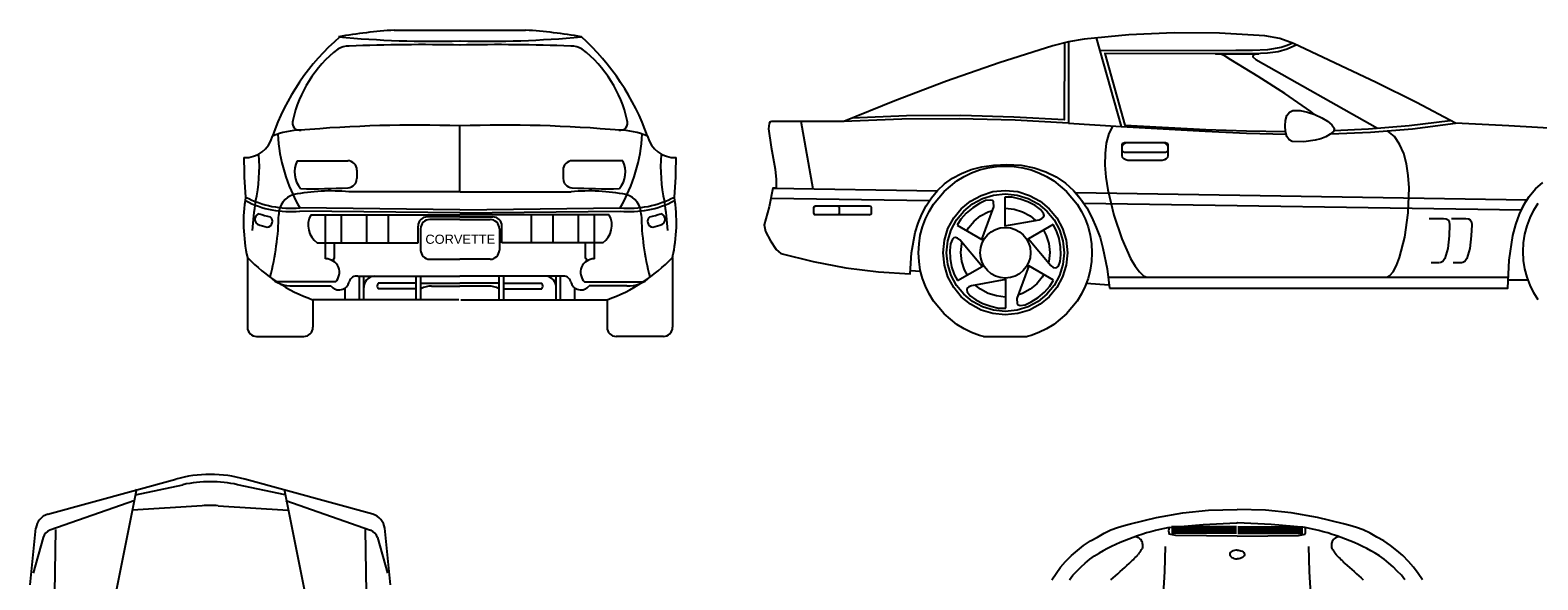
# Model space of a CAD drawing. Extents: x 149 to 250, y -977 to -912.
# Tile 83 of 156: x 211.91 to 218.57, y -957.17 to -954.74. Entities that reach past the tile are written whole.
import ezdxf

# ---------------------------------------------------------------- set-up
doc = ezdxf.new("R2010")
doc.units = 0
doc.header["$MEASUREMENT"] = 0
doc.layers.get('0').update_dxf_attribs({"linetype": 'CONTINUOUS'})

msp = doc.modelspace()

# ---------------------------------------------------------------- linework, layer by layer
for p, q in [((213.51833, -954.74406), (214.09848, -954.74406)), ((216.49596, -954.79575), (216.49659, -955.15503)), ((213.8084, -955.45818), (213.8084, -955.16684)), ((213.08895, -955.32121), (213.31266, -955.32121)), ((214.52785, -955.32121), (214.30414, -955.32121)), ((213.35323, -955.36233), (213.35272, -955.40006)), ((214.26358, -955.36233), (214.26409, -955.40006)), ((213.8084, -955.45818), (213.31748, -955.45818)), ((213.8094, -955.45818), (214.29933, -955.45818)), ((215.19176, -955.44142), (215.91739, -955.45357)), ((213.80798, -955.53736), (213.10079, -955.52945)), ((213.80798, -955.55112), (213.10079, -955.54321)), ((213.80883, -955.53736), (214.51602, -955.52945)), ((213.80883, -955.55112), (214.51602, -955.54321)), ((215.18283, -955.48683), (215.88313, -955.49656)), ((213.14878, -955.56), (213.8084, -955.56)), ((213.21397, -955.68344), (213.21397, -955.56)), ((213.2843, -955.68344), (213.2843, -955.56)), ((213.39753, -955.68344), (213.39753, -955.56)), ((213.49188, -955.68344), (213.49188, -955.56)), ((213.62307, -955.68344), (213.62307, -955.60945)), ((213.8084, -955.56888), (213.66364, -955.56888)), ((213.8084, -955.58045), (213.67503, -955.58045)), ((214.46803, -955.56), (213.8084, -955.56)), ((213.8084, -955.56888), (213.95317, -955.56888)), ((213.8084, -955.58045), (213.94177, -955.58045)), ((213.99374, -955.68344), (213.99374, -955.60945)), ((214.12492, -955.68344), (214.12492, -955.56)), ((214.21928, -955.68344), (214.21928, -955.56)), ((214.3325, -955.68344), (214.3325, -955.56)), ((214.40284, -955.68344), (214.40284, -955.56)), ((213.17794, -955.68344), (213.62307, -955.68344)), ((213.21488, -955.75436), (213.21488, -955.68532)), ((213.25432, -955.75249), (213.25432, -955.68344)), ((213.63446, -955.62102), (213.63446, -955.71529)), ((213.98234, -955.62102), (213.98234, -955.71529)), ((214.43886, -955.68344), (213.99374, -955.68344)), ((214.36249, -955.75249), (214.36249, -955.68344)), ((214.40192, -955.75436), (214.40192, -955.68532)), ((212.86948, -955.74834), (212.86948, -956.0564)), ((214.74733, -955.74834), (214.74733, -956.0564)), ((213.67503, -955.75586), (213.8084, -955.75586)), ((213.94177, -955.75586), (213.8084, -955.75586)), ((213.25791, -955.85638), (212.9974, -955.85638)), ((213.0708, -955.87321), (213.23726, -955.87321)), ((213.30165, -955.93491), (213.30165, -955.88231)), ((213.35736, -955.83121), (213.8084, -955.83121)), ((213.36439, -955.93491), (213.36439, -955.83121)), ((213.38364, -955.93491), (213.38364, -955.83121)), ((213.61436, -955.86239), (213.44726, -955.86239)), ((213.61436, -955.93491), (213.61436, -955.83121)), ((213.63584, -955.93491), (213.63584, -955.83121)), ((213.63584, -955.86239), (213.8084, -955.86239)), ((213.68229, -955.87455), (213.8084, -955.87455)), ((214.25944, -955.83121), (213.8084, -955.83121)), ((213.98096, -955.86239), (213.8084, -955.86239)), ((213.93452, -955.87455), (213.8084, -955.87455)), ((213.98096, -955.93491), (213.98096, -955.83121)), ((214.00245, -955.93491), (214.00245, -955.83121)), ((214.00245, -955.86239), (214.16955, -955.86239)), ((214.23317, -955.93491), (214.23317, -955.83121)), ((214.25242, -955.93491), (214.25242, -955.83121)), ((214.31516, -955.93491), (214.31516, -955.88231)), ((214.3589, -955.85638), (214.61941, -955.85638)), ((214.54601, -955.87321), (214.37954, -955.87321)), ((213.15888, -955.93491), (213.15888, -956.0564)), ((213.80396, -955.93491), (213.15888, -955.93491)), ((213.61436, -955.88625), (213.44726, -955.88625)), ((213.81285, -955.93491), (214.45792, -955.93491)), ((214.00245, -955.88625), (214.16955, -955.88625)), ((214.45792, -955.93491), (214.45792, -956.0564)), ((212.91005, -956.09697), (213.11831, -956.09697)), ((214.70676, -956.09697), (214.49849, -956.09697)), ((216.12034, -956.09697), (216.31439, -956.09697)), ((217.23836, -956.93879), (216.9514, -956.93879)), ((217.23836, -956.94334), (216.9514, -956.94334)), ((217.23836, -956.95018), (216.9514, -956.95018)), ((217.24433, -956.93879), (217.53129, -956.93879)), ((217.24433, -956.94334), (217.53129, -956.94334)), ((217.24433, -956.95018), (217.53129, -956.95018)), ((217.23836, -956.95702), (216.9514, -956.95702)), ((217.23836, -956.96613), (216.9514, -956.96613)), ((217.24433, -956.95702), (217.53129, -956.95702)), ((217.24433, -956.96613), (217.53129, -956.96613)), ((216.92137, -957.13506), (216.9252, -957.02557)), ((217.56132, -957.13506), (217.55748, -957.02557)), ((216.91622, -957.23418), (216.92137, -957.13506)), ((217.56646, -957.23418), (217.56132, -957.13506))]:
    msp.add_line(p, q)
at = {"linetype": 'Continuous'}
for p, q in [((215.37143, -955.52774), (215.37397, -955.52198)), ((215.37143, -955.52966), (215.37397, -955.52264)), ((215.37143, -955.55331), (215.37143, -955.52774)), ((215.37143, -955.55077), (215.37143, -955.52966)), ((215.37397, -955.55778), (215.37143, -955.55077)), ((215.37397, -955.52264), (215.38101, -955.52007)), ((215.37397, -955.52198), (215.3791, -955.52007)), ((215.38101, -955.52007), (215.61628, -955.52007)), ((215.47436, -955.52007), (215.48137, -955.52264)), ((215.48137, -955.52264), (215.48394, -955.52966)), ((215.48394, -955.55077), (215.48137, -955.55778)), ((215.48394, -955.52966), (215.48394, -955.55077)), ((215.61628, -955.52007), (215.62267, -955.52198)), ((215.62267, -955.52198), (215.62458, -955.52774)), ((215.62458, -955.52774), (215.62458, -955.55331)), ((215.37397, -955.55844), (215.37143, -955.55331)), ((215.38101, -955.56035), (215.37397, -955.55778)), ((215.3791, -955.56098), (215.37397, -955.55844)), ((215.61786, -955.56035), (215.38101, -955.56035)), ((215.48137, -955.55778), (215.47436, -955.56035)), ((215.62267, -955.55844), (215.61628, -955.56098)), ((215.62458, -955.55331), (215.62267, -955.55844)), ((216.88565, -956.89636), (217.00231, -956.87603)), ((217.00231, -956.87603), (217.11525, -956.86488)), ((217.11525, -956.86488), (217.24134, -956.86087)), ((217.36743, -956.86488), (217.24134, -956.86087)), ((217.48037, -956.87603), (217.36743, -956.86488)), ((217.59704, -956.89636), (217.48037, -956.87603)), ((216.6838, -956.95196), (216.71346, -956.94081)), ((216.71346, -956.94081), (216.74312, -956.93155)), ((216.74312, -956.93155), (216.77088, -956.92419)), ((216.77088, -956.92419), (216.88565, -956.89636)), ((216.94117, -956.94081), (217.09121, -956.92784)), ((217.09121, -956.92784), (217.2392, -956.92048)), ((217.2392, -956.92048), (217.24134, -956.92053)), ((217.24348, -956.92048), (217.24134, -956.92053)), ((217.39148, -956.92784), (217.24348, -956.92048)), ((217.54151, -956.94081), (217.39148, -956.92784)), ((217.7118, -956.92419), (217.59704, -956.89636)), ((217.73957, -956.93155), (217.7118, -956.92419)), ((217.76922, -956.94081), (217.73957, -956.93155)), ((217.79888, -956.95196), (217.76922, -956.94081)), ((216.5635, -957.02045), (216.59308, -957.00005)), ((216.59308, -957.00005), (216.62456, -956.98344)), ((216.62456, -956.98344), (216.65422, -956.96675)), ((216.65422, -956.96675), (216.6838, -956.95196)), ((216.97083, -956.976), (216.94117, -956.97046)), ((217.24134, -956.9794), (216.97083, -956.976)), ((217.24134, -956.9794), (217.51185, -956.976)), ((217.51185, -956.976), (217.54151, -956.97046)), ((217.82847, -956.96675), (217.79888, -956.95196)), ((217.85812, -956.98344), (217.82847, -956.96675)), ((217.8896, -957.00005), (217.85812, -956.98344)), ((217.91919, -957.02045), (217.8896, -957.00005)), ((216.48385, -957.09077), (216.50979, -957.0649)), ((216.50979, -957.0649), (216.53573, -957.04268)), ((216.53573, -957.04268), (216.5635, -957.02045)), ((216.57086, -957.0982), (216.59126, -957.08152)), ((216.59126, -957.08152), (216.61159, -957.06672)), ((216.61159, -957.06672), (216.63199, -957.05375)), ((217.87109, -957.06672), (217.85069, -957.05375)), ((217.89142, -957.08152), (217.87109, -957.06672)), ((217.91183, -957.0982), (217.89142, -957.08152)), ((217.94695, -957.04268), (217.91919, -957.02045)), ((217.97289, -957.0649), (217.94695, -957.04268)), ((217.99883, -957.09077), (217.97289, -957.0649)), ((216.42279, -957.17224), (216.4413, -957.14447)), ((216.4413, -957.14447), (216.46163, -957.11671)), ((216.46163, -957.11671), (216.48385, -957.09077)), ((216.51533, -957.15191), (216.53384, -957.1334)), ((216.53384, -957.1334), (216.55235, -957.11489)), ((216.55235, -957.11489), (216.57086, -957.0982)), ((217.93034, -957.11489), (217.91183, -957.0982)), ((217.94884, -957.1334), (217.93034, -957.11489)), ((217.96735, -957.15191), (217.94884, -957.1334)), ((218.02106, -957.11671), (217.99883, -957.09077)), ((218.04139, -957.14447), (218.02106, -957.11671)), ((218.05989, -957.17224), (218.04139, -957.14447)), ((216.50054, -957.17224), (216.51533, -957.15191)), ((217.98214, -957.17224), (217.96735, -957.15191))]:
    msp.add_line(p, q, dxfattribs=at)
at = {"linetype": 'ByBlock'}
for p, q in [((211.98765, -956.88229), (212.55279, -956.72727)), ((213.42305, -956.88229), (212.85791, -956.72727)), ((212.37966, -956.77203), (212.11018, -958.10858)), ((212.37518, -956.7967), (212.58451, -956.75184)), ((213.03552, -956.7967), (212.82619, -956.75184)), ((213.03104, -956.77203), (213.30052, -958.10858)), ((212.37193, -956.82243), (211.99724, -956.95299)), ((212.66988, -956.84498), (212.36172, -956.86397)), ((212.74083, -956.84498), (213.04898, -956.86397)), ((213.03878, -956.82243), (213.41347, -956.95299)), ((211.90958, -957.19435), (211.935, -956.94451)), ((212.021, -956.95058), (212.00155, -958.19134)), ((213.38971, -956.95058), (213.40915, -958.19134)), ((213.50113, -957.19435), (213.4757, -956.94451)), ((211.96673, -956.98554), (211.92306, -957.14317)), ((213.44397, -956.98554), (213.48764, -957.14317))]:
    msp.add_line(p, q, dxfattribs=at)
at = {"linetype": 'Continuous'}
for points in [[(218.66958, -955.18059), (218.44198, -955.16718), (218.20672, -955.15566), (218.0341, -955.0636), (217.85508, -954.97474), (217.49007, -954.8034), (217.42999, -954.78103), (217.36349, -954.76888), (217.16403, -954.75673), (216.96328, -954.75547), (216.76255, -954.7644), (216.56628, -954.7836), (216.49596, -954.7951), (216.42692, -954.81364), (216.19037, -954.88844), (215.9583, -954.969), (215.72942, -955.05593), (215.50374, -955.14736), (215.18474, -955.14736), (215.17835, -955.14927), (215.1745, -955.15631), (215.17196, -955.18059), (215.18283, -955.26115), (215.20009, -955.35769), (215.2052, -955.40308), (215.20583, -955.44208), (215.1905, -955.44208), (215.17387, -955.52518), (215.15151, -955.60446), (215.15853, -955.63321), (215.18026, -955.67478), (215.20583, -955.71249), (215.22565, -955.73103), (215.36886, -955.76621), (215.51335, -955.79368), (215.65719, -955.81222), (215.7972, -955.82055), (215.80231, -955.72721), (215.81894, -955.63835), (215.83172, -955.59678), (215.84833, -955.5565), (215.86815, -955.51944), (215.89117, -955.48427), (215.91802, -955.45229), (215.94934, -955.42353), (215.98386, -955.3986), (216.02351, -955.37749), (216.06634, -955.36023), (216.11429, -955.3481), (216.16735, -955.34043), (216.22426, -955.33786), (216.28754, -955.34106), (216.34508, -955.35193), (216.39623, -955.36919), (216.44225, -955.39221), (216.48318, -955.42034), (216.51898, -955.45294), (216.54965, -955.48938), (216.57715, -955.52903), (216.60017, -955.57122), (216.61934, -955.61532), (216.63598, -955.66071), (216.64876, -955.70675), (216.6673, -955.79816), (216.67817, -955.88448)], [(216.4787, -954.8002), (216.47805, -955.14031), (216.25559, -955.12818), (216.0216, -955.12177), (215.7812, -955.12305), (215.53891, -955.13264), (215.54011, -955.13215)], [(216.61806, -954.77784), (216.63469, -954.83472)], [(217.48816, -954.80212), (217.46322, -954.81236), (217.43638, -954.82066), (217.37627, -954.83027), (217.30915, -954.83346), (217.23628, -954.83409), (216.63469, -954.83472), (216.72866, -955.16909), (217.10075, -955.19083), (217.28293, -955.19851), (217.45791, -955.20281)], [(217.50479, -954.80916), (217.46322, -954.8277), (217.42231, -954.83985), (217.37501, -954.84625), (217.31362, -954.84816), (216.65706, -954.84753), (216.74529, -955.16399), (217.10329, -955.18316), (217.2823, -955.18892), (217.45491, -955.19136)], [(217.58356, -955.11628), (217.56681, -955.10388), (217.45173, -955.0246), (217.33408, -954.94852), (217.21389, -954.87566), (217.18385, -954.85646), (217.16787, -954.85007), (217.14548, -954.84816), (217.33793, -954.84816)], [(217.33793, -954.84816), (217.32195, -954.84944), (217.31171, -954.85392), (217.31108, -954.86159), (217.32449, -954.87309), (217.86125, -955.1772)], [(215.31452, -955.1467), (215.36695, -955.44464)], [(216.49659, -955.15503), (216.26069, -955.14162), (216.01393, -955.13523), (215.76012, -955.13714), (215.50311, -955.14736)], [(217.48816, -955.09877), (217.51948, -955.0994), (217.55274, -955.10579), (217.58467, -955.11666), (217.61536, -955.13073), (217.64093, -955.14607), (217.65947, -955.16205), (217.66971, -955.17677), (217.66843, -955.18955), (217.65242, -955.20361), (217.63262, -955.21511), (217.61089, -955.22407), (217.58658, -955.23046), (217.53611, -955.23685), (217.48433, -955.23557), (217.4709, -955.22855), (217.46066, -955.2132), (217.45492, -955.19146), (217.45301, -955.16718), (217.45492, -955.14288), (217.46131, -955.12114), (217.47218, -955.10579), (217.48816, -955.09877)], [(217.66862, -955.18764), (217.82122, -955.18059), (218.00214, -955.16524), (218.1821, -955.14253)], [(216.49659, -955.15503), (216.72929, -955.16972)], [(216.69286, -955.16718), (216.67497, -955.20105), (216.66345, -955.24261), (216.65834, -955.28928), (216.65771, -955.33978), (216.66217, -955.39412), (216.67049, -955.44975), (216.69671, -955.56163), (216.73186, -955.66647), (216.77086, -955.75277), (216.79068, -955.78666), (216.80985, -955.81222), (216.82711, -955.82885), (216.84246, -955.83462), (217.90241, -955.83462), (217.91647, -955.82823), (217.93117, -955.81094), (217.94523, -955.7841), (217.95867, -955.74829), (217.98169, -955.65815), (217.99701, -955.55139), (218.00086, -955.44016), (217.99766, -955.38582), (217.98999, -955.33467), (217.97721, -955.28865), (217.9593, -955.24772), (217.9363, -955.21448), (217.90689, -955.19018)], [(217.65496, -955.20138), (217.83015, -955.19466), (218.01684, -955.17931), (218.20601, -955.15528)], [(216.7587, -955.2407), (216.91022, -955.2407), (216.92045, -955.24198), (216.92813, -955.24709), (216.93324, -955.25348), (216.93515, -955.26244), (216.93515, -955.29758), (216.93324, -955.30591), (216.92813, -955.31293), (216.92045, -955.31741), (216.91022, -955.31932), (216.7587, -955.31932), (216.74912, -955.31741), (216.74082, -955.31293), (216.73571, -955.30591), (216.73377, -955.29758), (216.73377, -955.26244), (216.73571, -955.25348), (216.74082, -955.24709), (216.74912, -955.24198), (216.7587, -955.2407)], [(216.74336, -955.2407), (216.92556, -955.2407), (216.93261, -955.24324), (216.93515, -955.25028), (216.93515, -955.27456), (216.93261, -955.28161), (216.92556, -955.28417), (216.74336, -955.28417), (216.73634, -955.28161), (216.73377, -955.27456), (216.73377, -955.25028), (216.73634, -955.24324), (216.74336, -955.2407)], [(216.12034, -956.09697), (216.10342, -956.09288), (216.06825, -956.07947), (216.03501, -956.06347), (216.00369, -956.0443), (215.9468, -955.99763), (215.90013, -955.94074), (215.88093, -955.90942), (215.86433, -955.87553), (215.85155, -955.84101), (215.84194, -955.80392), (215.8362, -955.76621), (215.83426, -955.72721), (215.8362, -955.68821), (215.84194, -955.64984), (215.85155, -955.61341), (215.86433, -955.57824), (215.88093, -955.545), (215.90013, -955.51303), (215.9468, -955.45614), (216.00369, -955.40947), (216.03501, -955.3903), (216.06825, -955.3743), (216.10342, -955.36151), (216.14051, -955.35193), (216.17822, -955.34617), (216.21722, -955.34426)], [(216.21722, -955.34426), (216.25622, -955.34617), (216.29458, -955.35193), (216.33102, -955.36151), (216.36619, -955.3743), (216.39942, -955.3903), (216.43138, -955.40947), (216.48763, -955.45614), (216.53496, -955.51303), (216.55413, -955.545), (216.57011, -955.57824), (216.58291, -955.61341), (216.5925, -955.64984), (216.59824, -955.68821), (216.60017, -955.72721), (216.59824, -955.76621), (216.5925, -955.80392), (216.58291, -955.84101), (216.57011, -955.87553), (216.55413, -955.90942), (216.53496, -955.94074), (216.48763, -955.99763), (216.43138, -956.0443), (216.39942, -956.06347), (216.36619, -956.07947), (216.33102, -956.09288), (216.31439, -956.09697)], [(216.67817, -955.88448), (218.4375, -955.88383), (218.44261, -955.76045), (218.45924, -955.65113), (218.47202, -955.60254), (218.48865, -955.55716), (218.50846, -955.51559), (218.53213, -955.47851), (218.5596, -955.44527), (218.59158, -955.41651)], [(216.21722, -955.45229), (216.27285, -955.45742), (216.32397, -955.47403), (216.37064, -955.49896), (216.41158, -955.53285), (216.44544, -955.57313), (216.47037, -955.62043), (216.48638, -955.67158), (216.49211, -955.72721), (216.48638, -955.78218), (216.47037, -955.83396), (216.44544, -955.88063), (216.41158, -955.92154), (216.37064, -955.9548), (216.32397, -955.98037), (216.27285, -955.99634), (216.21722, -956.0021), (216.16224, -955.99634), (216.11047, -955.98037), (216.06379, -955.9548), (216.02286, -955.92154), (215.98962, -955.88063), (215.96406, -955.83396), (215.94806, -955.78218), (215.94232, -955.72721), (215.94806, -955.67158), (215.96406, -955.62043), (215.98962, -955.57313), (216.02286, -955.53285), (216.06379, -955.49896), (216.11047, -955.47403), (216.16224, -955.45742), (216.21722, -955.45229)], [(216.21722, -955.46764), (216.26965, -955.47277), (216.31823, -955.48809), (216.36234, -955.51177), (216.40071, -955.54372), (216.43266, -955.58209), (216.45631, -955.62619), (216.47166, -955.67478), (216.47676, -955.72721), (216.47166, -955.77899), (216.45631, -955.82823), (216.43266, -955.87233), (216.40071, -955.91067), (216.36234, -955.94202), (216.31823, -955.9663), (216.26965, -955.98102), (216.21722, -955.98676), (216.16479, -955.98102), (216.1162, -955.9663), (216.0721, -955.94202), (216.03373, -955.91067), (216.00241, -955.87233), (215.97813, -955.82823), (215.96278, -955.77899), (215.95767, -955.72721), (215.96278, -955.67478), (215.97813, -955.62619), (216.00241, -955.58209), (216.03373, -955.54372), (216.0721, -955.51177), (216.1162, -955.48809), (216.16479, -955.47277), (216.21722, -955.46764)], [(216.21594, -955.48236), (216.21594, -955.60831), (216.36745, -955.58143), (216.37897, -955.57633), (216.38599, -955.56994), (216.38856, -955.56226), (216.38664, -955.55396), (216.37321, -955.5367), (216.3489, -955.51879), (216.31695, -955.50216), (216.28243, -955.49003), (216.24726, -955.48236), (216.21594, -955.48236)], [(216.5292, -955.46316), (216.56437, -955.50792), (218.49759, -955.53733), (218.51998, -955.49577), (216.5292, -955.46316)], [(216.00497, -955.60574), (216.11366, -955.66902), (216.16607, -955.52455), (216.16544, -955.50281), (216.16033, -955.49705), (216.15266, -955.49451), (216.13027, -955.49705), (216.10279, -955.5092), (216.07338, -955.52837), (216.0446, -955.55202), (216.02095, -955.57889), (216.00497, -955.60574)], [(216.04793, -955.63075), (216.05547, -955.61724), (216.07912, -955.58848), (216.1079, -955.56418), (216.14114, -955.54629), (216.16035, -955.54032)], [(216.21594, -955.53107), (216.21722, -955.53094)], [(216.21722, -955.53094), (216.25684, -955.53476), (216.2933, -955.54629), (216.32719, -955.56418), (216.35105, -955.58434)], [(218.57113, -955.93561), (218.55193, -955.90428), (218.53533, -955.87042), (218.52252, -955.83587), (218.51293, -955.79881), (218.5072, -955.76107), (218.50526, -955.72208), (218.5072, -955.68308), (218.51293, -955.64474), (218.52252, -955.60831), (218.53533, -955.57313), (218.55193, -955.5399), (218.57113, -955.50792)], [(216.21722, -955.61595), (216.23959, -955.61789), (216.26069, -955.62428), (216.27987, -955.6345), (216.2965, -955.64856), (216.30991, -955.66456), (216.32015, -955.68373), (216.32719, -955.70482), (216.3291, -955.72721), (216.32719, -955.74958), (216.32015, -955.77069), (216.30991, -955.78923), (216.2965, -955.80583), (216.27987, -955.8199), (216.26069, -955.83014), (216.23959, -955.83653), (216.21722, -955.83909), (216.19485, -955.83653), (216.17374, -955.83014), (216.1552, -955.8199), (216.13859, -955.80583), (216.12516, -955.78923), (216.11492, -955.77069), (216.10853, -955.74958), (216.10599, -955.72721), (216.10853, -955.70482), (216.11492, -955.68373), (216.12516, -955.66456), (216.13859, -955.64856), (216.1552, -955.6345), (216.17374, -955.62428), (216.19485, -955.61789), (216.21722, -955.61595)], [(216.42884, -955.60317), (216.31952, -955.66647), (216.4186, -955.7841), (216.42884, -955.79177), (216.43777, -955.79434), (216.44544, -955.79242), (216.45183, -955.78729), (216.46016, -955.76621), (216.46335, -955.73617), (216.46144, -955.70099), (216.45505, -955.66456), (216.44418, -955.63002), (216.42884, -955.60317)], [(218.09035, -955.57633), (218.15365, -955.57633), (218.16515, -955.57761), (218.17348, -955.58209), (218.17859, -955.59039), (218.17987, -955.60383), (218.17793, -955.65241), (218.17154, -955.70801), (218.15876, -955.75277), (218.1498, -955.76621), (218.13831, -955.77131)], [(218.18817, -955.57633), (218.25147, -955.57633), (218.26297, -955.57761), (218.27128, -955.58209), (218.27641, -955.59039), (218.27767, -955.60383), (218.27575, -955.65241), (218.26936, -955.70801), (218.25658, -955.75277), (218.24763, -955.76621), (218.23613, -955.77131)], [(216.00625, -955.85059), (216.11557, -955.78795), (216.01647, -955.6703), (216.00625, -955.66262), (215.9973, -955.66008), (215.98962, -955.66137), (215.98386, -955.6671), (215.97493, -955.68756), (215.97174, -955.71762), (215.97365, -955.75277), (215.98004, -955.78923), (215.99091, -955.82309), (216.00625, -955.85059)], [(216.04977, -955.82566), (216.03692, -955.80264), (216.02543, -955.76555), (216.0216, -955.72656), (216.02543, -955.68693), (216.0268, -955.68257)], [(216.38602, -955.62796), (216.39814, -955.6505), (216.40964, -955.68693), (216.41349, -955.72656), (216.40964, -955.76555), (216.40785, -955.77133)], [(215.79799, -955.80614), (215.84336, -955.8094)], [(216.43012, -955.84803), (216.32078, -955.78538), (216.269, -955.92987), (216.26965, -955.95161), (216.27476, -955.95734), (216.28306, -955.95991), (216.3048, -955.95672), (216.3323, -955.94456), (216.36234, -955.92539), (216.39047, -955.90109), (216.41477, -955.87487), (216.43012, -955.84803)], [(218.13574, -955.77131), (218.09803, -955.77131)], [(218.23356, -955.77131), (218.19585, -955.77131)], [(216.21913, -955.97206), (216.21913, -955.84549), (216.06762, -955.87296), (216.05612, -955.87809), (216.04908, -955.88448), (216.04716, -955.8915), (216.04845, -955.8998), (216.06251, -955.91709), (216.08679, -955.93498), (216.11811, -955.95095), (216.15329, -955.96374), (216.18781, -955.97141), (216.21913, -955.97206)], [(216.21913, -955.92261), (216.21722, -955.92283), (216.17822, -955.91835), (216.14114, -955.90685), (216.1079, -955.88894), (216.08469, -955.86986)], [(216.38701, -955.82333), (216.38025, -955.83587), (216.35595, -955.86529), (216.32719, -955.88894), (216.2933, -955.90685), (216.2752, -955.91256)], [(216.57508, -955.86212), (216.67627, -955.86941)], [(216.67304, -955.83462), (218.43879, -955.83462)], [(218.43904, -955.84672), (218.52643, -955.84642)]]:
    msp.add_lwpolyline(points, dxfattribs=at)
for points in [[(217.24134, -957.04128, 0.0526093), (217.22958, -957.04216, 0.0731567), (217.21924, -957.04565, 0.1067667), (217.21132, -957.05211, 0.1549537), (217.20877, -957.05877, 0.1549537), (217.21052, -957.06568, 0.1067667), (217.21763, -957.07303, 0.0731567), (217.22749, -957.07771, 0.0596482), (217.24064, -957.08007, 0.0031342), (217.24134, -957.08011, 0.0731567)], [(217.24134, -957.04128, -0.0526093), (217.2531, -957.04216, -0.0731567), (217.26344, -957.04565, -0.1067667), (217.27136, -957.05211, -0.1549537), (217.27391, -957.05877, -0.1549537), (217.27216, -957.06568, -0.1067667), (217.26505, -957.07303, -0.0731567), (217.25519, -957.07771, -0.0596482), (217.24205, -957.08007, -0.0031342), (217.24134, -957.08011, -0.0731567)]]:
    msp.add_lwpolyline(points, format="xyb")
for centre, radius, start, end in [((213.66804, -957.04034), 2.30115, 93.730359, 99.907732), ((213.94877, -957.04034), 2.30115, 80.092268, 86.269641), ((213.94802, -955.54913), 1.0252, 130.878023, 160.815874), ((213.31411, -954.90115), 0.08647, 87.052322, 122.067548), ((213.69355, -950.27135), 4.52185, 264.652042, 271.446055), ((213.64, -962.55115), 7.74303, 88.743831, 92.379239), ((213.97681, -962.55115), 7.74303, 87.620761, 91.256169), ((213.92325, -950.27135), 4.52185, 268.553945, 275.347958), ((214.3027, -954.90115), 0.08647, 57.932452, 92.947678), ((213.62096, -955.57254), 1.07808, 19.523822, 47.830422), ((213.60744, -955.2621), 0.55104, 127.998188, 167.477931), ((214.00937, -955.2621), 0.55104, 12.522069, 52.001812), ((213.10069, -955.15344), 0.033, 160.885844, 280.846436), ((214.51612, -955.15344), 0.033, 259.153564, 19.114156), ((212.85991, -955.18387), 0.12316, 267.290572, 346.679069), ((213.1067, -955.50435), 0.3185, 89.964049, 113.489717), ((213.73, -955.1643), 0.72748, 183.050753, 210.127733), ((213.61647, -961.02196), 5.85827, 88.122511, 95.051048), ((214.00033, -961.02196), 5.85827, 84.948952, 91.877489), ((214.5101, -955.50435), 0.3185, 66.510283, 90.035951), ((213.88681, -955.1643), 0.72748, 329.872267, 356.949247), ((214.7569, -955.18387), 0.12316, 193.320931, 272.709428), ((214.7241, -955.31835), 1.87005, 179.649032, 184.997747), ((212.24502, -955.35088), 0.67701, 347.170746, 4.855664), ((213.19011, -955.37097), 0.11274, 153.805382, 220.368589), ((213.31266, -955.36178), 0.04057, 359.225291, 90), ((214.30414, -955.36178), 0.04057, 90, 180.774709), ((214.42669, -955.37097), 0.11274, 319.631411, 26.194618), ((215.37178, -955.35088), 0.67701, 175.144336, 192.829254), ((212.89271, -955.31835), 1.87005, 355.002253, 0.350968), ((213.31215, -955.39951), 0.04057, 273.391345, 359.225291), ((214.30465, -955.39951), 0.04057, 180.774709, 266.608655), ((213.55657, -955.59327), 0.70438, 170.849922, 192.717756), ((213.06399, -955.09256), 0.43843, 242.443703, 274.81552), ((213.09925, -955.55844), 0.09163, 105.969219, 180), ((213.23775, -956.30479), 0.85035, 84.620187, 101.100058), ((213.15994, -952.83084), 2.61374, 268.778546, 273.391345), ((214.37905, -956.30479), 0.85035, 78.899942, 95.379813), ((214.45687, -952.83084), 2.61374, 266.608655, 271.221454), ((214.55282, -955.09256), 0.43843, 265.18448, 297.556297), ((214.51756, -955.55844), 0.09163, 0, 74.030781), ((214.06023, -955.59327), 0.70438, 347.282244, 9.150078), ((213.05612, -955.13055), 0.41508, 241.985052, 276.181029), ((214.51692, -955.75764), 1.63206, 170.960186, 175.471772), ((214.56068, -955.13055), 0.41508, 263.818971, 298.014948), ((213.09989, -955.75764), 1.63206, 4.528228, 9.039814), ((212.92725, -955.57979), 0.02533, 103.5218, 239.352765), ((213.05612, -955.21147), 0.41508, 250.02696, 256.210176), ((213.05612, -955.16258), 0.41508, 251.050321, 257.997127), ((212.95401, -955.58898), 0.0258, 277.074579, 52.248937), ((211.87941, -955.54273), 1.12832, 345.042097, 359.202352), ((213.23305, -955.60525), 0.09566, 151.764081, 234.821482), ((213.66364, -955.60945), 0.04057, 90, 180), ((213.67503, -955.62102), 0.04057, 90, 180), ((213.94177, -955.62102), 0.04057, 0, 90), ((213.95317, -955.60945), 0.04057, 0, 90), ((214.38375, -955.60525), 0.09566, 305.178518, 28.235919), ((215.7374, -955.54273), 1.12832, 180.797648, 194.957903), ((214.6628, -955.58898), 0.0258, 127.751063, 262.925421), ((214.56068, -955.16258), 0.41508, 282.002873, 288.949679), ((214.56068, -955.21147), 0.41508, 283.789824, 289.97304), ((214.68955, -955.57979), 0.02533, 300.647235, 76.4782), ((213.41828, -955.21667), 0.7641, 224.090997, 250.04673), ((213.25634, -955.7603), 0.00807, 104.531815, 237.920461), ((213.67503, -955.71529), 0.04057, 180, 270), ((213.94177, -955.71529), 0.04057, 270, 0), ((214.36046, -955.7603), 0.00807, 302.079539, 75.468185), ((214.19852, -955.21667), 0.7641, 289.95327, 315.909003), ((213.2162, -955.81389), 0.05954, 314.473665, 91.266444), ((214.40061, -955.81389), 0.05954, 88.733556, 225.526335), ((213.06063, -955.7491), 0.12453, 222.959672, 274.685122), ((213.27401, -955.84552), 0.04602, 216.996161, 348.889952), ((213.35121, -955.86414), 0.0335, 79.424415, 163.071638), ((213.43167, -955.8792), 0.04807, 93.278192, 182.324475), ((213.46008, -955.87432), 0.01751, 137.054998, 222.945002), ((213.68165, -955.97005), 0.0955, 89.617547, 118.66084), ((213.93516, -955.97005), 0.0955, 61.33916, 90.382453), ((214.15673, -955.87432), 0.01751, 317.054998, 42.945002), ((214.18514, -955.8792), 0.04807, 357.675525, 86.721808), ((214.26559, -955.86414), 0.0335, 16.928362, 100.575585), ((214.34279, -955.84552), 0.04602, 191.110048, 323.003839), ((214.55618, -955.7491), 0.12453, 265.314878, 317.040328), ((212.91005, -956.0564), 0.04057, 180, 270), ((213.11831, -956.0564), 0.04057, 270, 360), ((214.49849, -956.0564), 0.04057, 180, 270), ((214.70676, -956.0564), 0.04057, 270, 0), ((217.13152, -957.94153), 1.01867, 100.769831, 119.365431), ((216.99067, -956.95564), 0.05167, 163.322977, 196.677023), ((217.35116, -957.94153), 1.01867, 60.634569, 79.230169), ((217.49201, -956.95564), 0.05167, 343.322977, 16.677023)]:
    msp.add_arc(centre, radius, start, end)
at = {"linetype": 'ByBlock'}
for centre, radius, start, end in [((212.70535, -957.28347), 0.57674, 74.661473, 105.338527), ((212.70535, -957.31577), 0.57674, 77.905243, 102.094757), ((212.00672, -956.95181), 0.07209, 105.338527, 174.189803), ((212.70535, -957.42062), 0.57674, 86.473514, 93.526486), ((213.40398, -956.95181), 0.07209, 5.810197, 74.661473), ((212.01305, -956.99837), 0.04806, 109.210618, 164.51383), ((213.39765, -956.99837), 0.04806, 15.48617, 70.789382)]:
    msp.add_arc(centre, radius, start, end, dxfattribs=at)
at = {"linetype": 'Continuous'}
for centre, radius, start, end in [((216.78569, -957.02409), 0.04251, 51.814353, 84.125627), ((216.79332, -957.01439), 0.03017, 13.244637, 51.814353), ((216.74378, -957.02605), 0.08107, 0, 13.244637), ((217.7389, -957.02605), 0.08107, 166.755363, 180), ((217.68936, -957.01439), 0.03017, 128.185647, 166.755363), ((217.69699, -957.02409), 0.04251, 95.874373, 128.185647), ((216.37351, -956.66707), 0.58324, 312.144277, 314.451184), ((214.80096, -955.0641), 2.82878, 314.451184, 315), ((216.79273, -957.05587), 0.01198, 315, 323.439303), ((216.78506, -957.05018), 0.02154, 323.439303, 331.198397), ((216.94162, -957.13625), 0.15713, 148.327552, 151.198397), ((216.87788, -957.09693), 0.08223, 140.098073, 148.327552), ((216.73417, -956.97676), 0.1051, 320.098073, 327.376243), ((216.81118, -957.02605), 0.01367, 327.376243, 0), ((217.67151, -957.02605), 0.01367, 180, 212.623757), ((217.74851, -956.97676), 0.1051, 212.623757, 219.901927), ((217.6048, -957.09693), 0.08223, 31.672448, 39.901927), ((217.54106, -957.13625), 0.15713, 28.801603, 31.672448), ((217.69763, -957.05018), 0.02154, 208.801603, 216.560697), ((217.68995, -957.05587), 0.01198, 216.560697, 225), ((219.68172, -955.0641), 2.82878, 225, 225.548816), ((218.10917, -956.66707), 0.58324, 225.548816, 227.855723), ((208.34703, -947.79777), 12.54522, 311.646899, 312.144277), ((226.13566, -947.79777), 12.54522, 227.855723, 228.353101)]:
    msp.add_arc(centre, radius, start, end, dxfattribs=at)

# ---------------------------------------------------------------- texts
at = {"insert": (213.65552, -955.64727), "char_height": 0.0405697, "width": 0.3110075, "attachment_point": 1}
msp.add_mtext('{\\fArial|b0|i0|c0|p34;CORVETTE}', dxfattribs=at)

doc.saveas('drawing.dxf')
